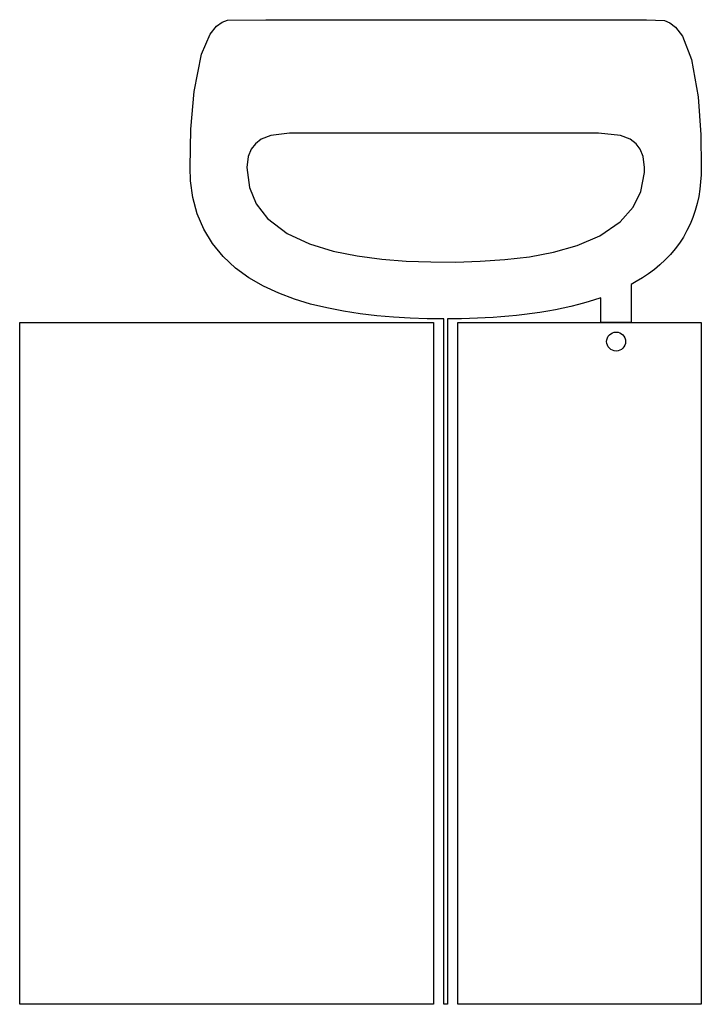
# Model space of a CAD drawing. Header units: millimetres. Extents: x 15.7 to 33.7, y 22 to 48.
import ezdxf

# ---------------------------------------------------------------- set-up
doc = ezdxf.new("R2010")
doc.units = ezdxf.units.MM
doc.layers.add('TopLayer', color=1, linetype='Continuous')
doc.layers.add('ViaHoleLayer', color=16, linetype='Continuous')

msp = doc.modelspace()

# ---------------------------------------------------------------- linework, layer by layer
at = {"layer": 'TopLayer'}
for p, q in [((20.895818, 47.796958), (21.042884, 47.902876)), ((21.042884, 47.902876), (21.186902, 47.955962)), ((21.186902, 47.955962), (22.190964, 47.970948)), ((22.190964, 47.970948), (32.246824, 47.970948)), ((32.246824, 47.970948), (32.724852, 47.95012)), ((32.724852, 47.95012), (32.867854, 47.890938)), ((32.867854, 47.890938), (33.016952, 47.775114)), ((20.496784, 47.062898), (20.724876, 47.585884)), ((20.724876, 47.585884), (20.895818, 47.796958)), ((33.016952, 47.775114), (33.195006, 47.537116)), ((33.195006, 47.537116), (33.43402, 46.919896)), ((20.298918, 46.077886), (20.496784, 47.062898)), ((33.43402, 46.919896), (33.60801, 45.931074)), ((20.216876, 45.07611), (20.298918, 46.077886)), ((33.60801, 45.931074), (33.678876, 44.928028)), ((20.194778, 44.071032), (20.216876, 45.07611)), ((22.074886, 44.81195), (21.917914, 44.693078)), ((22.074886, 44.81195), (21.917914, 44.693078)), ((22.326854, 44.914058), (22.074886, 44.81195)), ((22.326854, 44.914058), (22.074886, 44.81195)), ((22.822916, 44.970954), (22.326854, 44.914058)), ((22.822916, 44.970954), (22.326854, 44.914058)), ((30.983936, 44.970954), (22.822916, 44.970954)), ((30.983936, 44.970954), (22.822916, 44.970954)), ((31.562802, 44.914058), (30.983936, 44.970954)), ((31.562802, 44.914058), (30.983936, 44.970954)), ((31.815024, 44.812966), (31.562802, 44.914058)), ((31.815024, 44.812966), (31.562802, 44.914058)), ((31.971996, 44.693078), (31.815024, 44.812966)), ((31.971996, 44.693078), (31.815024, 44.812966)), ((33.678876, 44.928028), (33.694878, 44.071032)), ((21.807932, 44.54906), (21.729954, 44.360084)), ((21.807932, 44.54906), (21.729954, 44.360084)), ((21.917914, 44.693078), (21.807932, 44.54906)), ((21.917914, 44.693078), (21.807932, 44.54906)), ((32.081978, 44.54906), (31.971996, 44.693078)), ((32.081978, 44.54906), (31.971996, 44.693078)), ((32.15894, 44.360084), (32.081978, 44.54906)), ((32.15894, 44.360084), (32.081978, 44.54906)), ((21.729954, 44.360084), (21.694902, 44.071032)), ((21.729954, 44.360084), (21.694902, 44.071032)), ((32.195008, 44.071032), (32.15894, 44.360084)), ((32.195008, 44.071032), (32.15894, 44.360084)), ((20.209002, 43.714924), (20.194778, 44.071032)), ((21.694902, 44.071032), (21.762974, 43.537124)), ((21.694902, 44.071032), (21.762974, 43.537124)), ((32.190944, 43.93692), (32.195008, 44.071032)), ((32.190944, 43.93692), (32.195008, 44.071032)), ((33.694878, 44.071032), (33.690814, 43.877992)), ((20.269962, 43.274996), (20.209002, 43.714924)), ((32.096964, 43.435016), (32.190944, 43.93692)), ((32.096964, 43.435016), (32.190944, 43.93692)), ((33.67786, 43.685968), (33.656778, 43.49496)), ((33.690814, 43.877992), (33.67786, 43.685968)), ((21.762974, 43.537124), (21.940012, 43.108118)), ((21.762974, 43.537124), (21.940012, 43.108118)), ((31.89478, 43.018964), (32.096964, 43.435016)), ((31.89478, 43.018964), (32.096964, 43.435016)), ((33.656778, 43.49496), (33.62579, 43.305984)), ((20.384008, 42.847006), (20.269962, 43.274996)), ((33.62579, 43.305984), (33.584896, 43.118024)), ((21.940012, 43.108118), (22.242018, 42.716958)), ((21.940012, 43.108118), (22.242018, 42.716958)), ((31.554928, 42.63009), (31.89478, 43.018964)), ((31.554928, 42.63009), (31.89478, 43.018964)), ((33.533842, 42.933112), (33.471866, 42.750994)), ((33.584896, 43.118024), (33.533842, 42.933112)), ((20.55495, 42.438066), (20.384008, 42.847006)), ((22.242018, 42.716958), (22.759924, 42.326052)), ((22.242018, 42.716958), (22.759924, 42.326052)), ((33.471866, 42.750994), (33.398968, 42.57294)), ((20.783804, 42.058082), (20.55495, 42.438066)), ((31.018988, 42.264076), (31.554928, 42.63009)), ((31.018988, 42.264076), (31.554928, 42.63009)), ((33.31591, 42.399966), (33.220914, 42.232072)), ((33.398968, 42.57294), (33.31591, 42.399966)), ((22.759924, 42.326052), (23.349966, 42.05097)), ((22.759924, 42.326052), (23.349966, 42.05097)), ((30.419802, 42.00906), (31.018988, 42.264076)), ((30.419802, 42.00906), (31.018988, 42.264076)), ((33.220914, 42.232072), (33.116012, 42.071036)), ((21.064982, 41.714928), (20.783804, 42.058082)), ((23.349966, 42.05097), (23.972774, 41.861994)), ((23.349966, 42.05097), (23.972774, 41.861994)), ((23.972774, 41.861994), (24.610822, 41.732962)), ((23.972774, 41.861994), (24.610822, 41.732962)), ((29.793946, 41.833038), (30.419802, 42.00906)), ((29.793946, 41.833038), (30.419802, 42.00906)), ((33.00095, 41.917112), (32.876998, 41.771062)), ((33.116012, 42.071036), (33.00095, 41.917112)), ((21.389848, 41.412922), (21.064982, 41.714928)), ((24.610822, 41.732962), (25.255982, 41.647872)), ((24.610822, 41.732962), (25.255982, 41.647872)), ((25.255982, 41.647872), (25.904952, 41.598088)), ((25.255982, 41.647872), (25.904952, 41.598088)), ((27.857958, 41.590976), (28.506928, 41.635934)), ((27.857958, 41.590976), (28.506928, 41.635934)), ((28.506928, 41.635934), (29.153866, 41.712896)), ((28.506928, 41.635934), (29.153866, 41.712896)), ((29.153866, 41.712896), (29.793946, 41.833038)), ((29.153866, 41.712896), (29.793946, 41.833038)), ((32.743902, 41.632124), (32.602932, 41.50106)), ((32.876998, 41.771062), (32.743902, 41.632124)), ((21.749004, 41.15308), (21.389848, 41.412922)), ((25.904952, 41.598088), (26.555954, 41.573958)), ((25.904952, 41.598088), (26.555954, 41.573958)), ((26.555954, 41.573958), (27.206956, 41.571926)), ((26.555954, 41.573958), (27.206956, 41.571926)), ((27.206956, 41.571926), (27.857958, 41.590976)), ((27.206956, 41.571926), (27.857958, 41.590976)), ((32.455866, 41.378124), (32.301942, 41.262046)), ((32.602932, 41.50106), (32.455866, 41.378124)), ((22.133814, 40.9321), (21.749004, 41.15308)), ((32.142938, 41.154096), (31.978854, 41.05402)), ((32.301942, 41.262046), (32.142938, 41.154096)), ((22.536912, 40.745918), (22.133814, 40.9321)), ((31.978854, 41.05402), (31.844996, 40.97909)), ((31.844996, 40.97909), (31.844996, 39.970964)), ((22.952964, 40.590978), (22.536912, 40.745918)), ((23.377906, 40.462962), (22.952964, 40.590978)), ((30.847792, 40.562022), (30.64891, 40.502078)), ((31.044896, 40.628062), (30.847792, 40.562022)), ((31.044896, 39.970964), (31.044896, 40.628062)), ((23.808944, 40.35806), (23.377906, 40.462962)), ((24.244808, 40.273986), (23.808944, 40.35806)), ((29.841952, 40.310054), (29.63799, 40.27297)), ((30.045914, 40.350948), (29.841952, 40.310054)), ((30.247844, 40.395906), (30.045914, 40.350948)), ((30.449012, 40.44696), (30.247844, 40.395906)), ((30.64891, 40.502078), (30.449012, 40.44696)), ((24.683974, 40.20693), (24.244808, 40.273986)), ((25.123902, 40.155114), (24.683974, 40.20693)), ((25.565862, 40.117014), (25.123902, 40.155114)), ((26.008838, 40.091106), (25.565862, 40.117014)), ((26.45283, 40.07612), (26.008838, 40.091106)), ((26.896822, 40.07104), (26.45283, 40.07612)), ((26.896822, 21.971), (26.896822, 40.07104)), ((27.15895, 40.072056), (26.992834, 40.07104)), ((26.992834, 40.07104), (26.992834, 21.971)), ((27.36596, 40.075104), (27.15895, 40.072056)), ((27.573986, 40.07993), (27.36596, 40.075104)), ((27.780996, 40.087042), (27.573986, 40.07993)), ((27.988006, 40.095932), (27.780996, 40.087042)), ((28.195778, 40.108124), (27.988006, 40.095932)), ((28.402788, 40.12311), (28.195778, 40.108124)), ((28.608782, 40.140128), (28.402788, 40.12311)), ((28.815792, 40.15994), (28.608782, 40.140128)), ((29.021786, 40.183054), (28.815792, 40.15994)), ((29.22778, 40.209978), (29.021786, 40.183054)), ((29.433012, 40.238934), (29.22778, 40.209978)), ((29.63799, 40.27297), (29.433012, 40.238934)), ((15.694914, 21.971), (15.694914, 39.970964)), ((15.694914, 39.970964), (26.624788, 39.970964)), ((26.624788, 39.970964), (26.624788, 21.971)), ((27.264868, 21.971), (27.264868, 39.970964)), ((27.264868, 39.970964), (33.694878, 39.970964)), ((31.844996, 39.970964), (31.044896, 39.970964)), ((33.694878, 39.970964), (33.694878, 21.971)), ((26.624788, 21.971), (15.694914, 21.971)), ((26.992834, 21.971), (26.896822, 21.971)), ((33.694878, 21.971), (27.264868, 21.971))]:
    msp.add_line(p, q, dxfattribs=at)
msp.add_circle((31.444946, 39.471092), 0.25, dxfattribs=at)
at = {"layer": 'ViaHoleLayer'}
msp.add_circle((31.444946, 39.471092), 0.25, dxfattribs=at)

doc.saveas('drawing.dxf')
